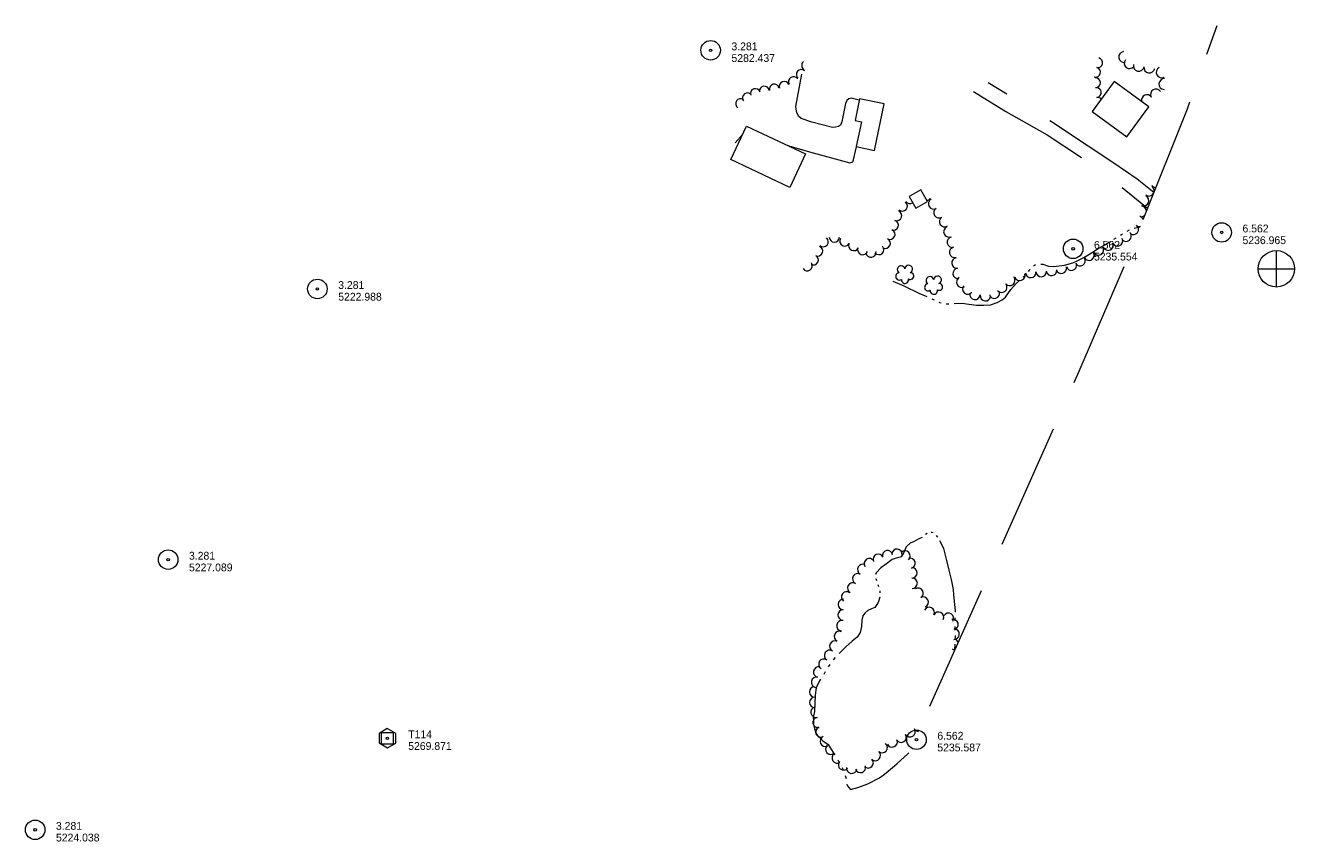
# Model space of a CAD drawing. Header units: feet. Extents: x 191157 to 193151, y 261688 to 263021.
# Tile 2 of 3: x 191157 to 192133, y 262304 to 262932. Entities that reach past the tile are written whole.
import ezdxf

# ---------------------------------------------------------------- set-up
doc = ezdxf.new("R2010")
doc.units = ezdxf.units.FT
doc.header["$MEASUREMENT"] = 0
doc.linetypes.add('DGN Style 3', pattern=[136.13208, 97.2372, -38.89488])
doc.linetypes.add('DGN Style 6', pattern=[184.945154, 0.097237, -38.89488, 68.06604, -38.89488, 0.097237, -38.89488])
for name, color, linetype, lineweight in [('E_DWY', 3, 'DGN Style 3', 0), ('E_LAND_Vegetation', 20, 'Continuous', 0), ('E_MAP_Control', 251, 'Continuous', 0), ('E_MAP_Limits', 20, 'DGN Style 3', 0), ('E_MAP_PassPoints', 43, 'Continuous', 0), ('E_MISCPROP_HvyLine', 251, 'Continuous', 13), ('E_WTR', 251, 'DGN Style 6', 0)]:
    doc.layers.add(name, color=color, linetype=linetype, lineweight=lineweight)
doc.styles.add('Style-IGR_FONT_0', font='IGR_FONT_0.shx')

# ---------------------------------------------------------------- blocks, each defined once
blk = doc.blocks.new('TP')
at = {"layer": 'E_MAP_Control', "color": 151, "linetype": 'Continuous', "lineweight": 0, "flags": 128}
for points in [[(-6.41, 3.76), (-6.41, -3.63), (0.05, -7.36), (6.44, -3.69), (6.44, 3.64), (-0.08, 7.37)], [(-4.5, -4.5), (-4.5, 4.5), (4.5, 4.5), (4.5, -4.5)]]:
    blk.add_lwpolyline(points, close=True, dxfattribs=at)
at = {"layer": 'E_MAP_Control', "color": 151, "linetype": 'Continuous', "lineweight": 0}
blk.add_circle((0, 0), 0.871, dxfattribs=at)
blk = doc.blocks.new('PP')
at = {"layer": 'E_MAP_PassPoints', "color": 43, "linetype": 'Continuous', "lineweight": 0}
for radius in [7.5, 0.96]:
    blk.add_circle((0, 0), radius, dxfattribs=at)
blk = doc.blocks.new('PP_2')
at = {"layer": 'E_MAP_PassPoints', "color": 43, "linetype": 'Continuous', "lineweight": 0}
for radius in [7.5, 0.96]:
    blk.add_circle((0, 0), radius, dxfattribs=at)
blk = doc.blocks.new('PP_3')
at = {"layer": 'E_MAP_PassPoints', "color": 43, "linetype": 'Continuous', "lineweight": 0}
for radius in [7.5, 0.96]:
    blk.add_circle((0, 0), radius, dxfattribs=at)
blk = doc.blocks.new('PP_4')
at = {"layer": 'E_MAP_PassPoints', "color": 43, "linetype": 'Continuous', "lineweight": 0}
for radius in [7.5, 0.96]:
    blk.add_circle((0, 0), radius, dxfattribs=at)
blk = doc.blocks.new('PP_5')
at = {"layer": 'E_MAP_PassPoints', "color": 43, "linetype": 'Continuous', "lineweight": 0}
for radius in [7.5, 0.96]:
    blk.add_circle((0, 0), radius, dxfattribs=at)
blk = doc.blocks.new('PP_8')
at = {"layer": 'E_MAP_PassPoints', "color": 43, "linetype": 'Continuous', "lineweight": 0}
for radius in [7.5, 0.96]:
    blk.add_circle((0, 0), radius, dxfattribs=at)
blk = doc.blocks.new('PHOTOC')
at = {"layer": 'E_MAP_Limits', "color": 3, "linetype": 'Continuous', "lineweight": 0}
for p, q in [((0.12, 14.06), (0.06, -13.8)), ((-13.79, 0.03), (14.12, 0.01))]:
    blk.add_line(p, q, dxfattribs=at)
blk.add_circle((0.17, 0.03), 14, dxfattribs=at)
blk = doc.blocks.new('TREE')
at = {"layer": 'E_LAND_Vegetation', "color": 94, "linetype": 'Continuous', "lineweight": 0}
for centre, radius, start, end in [((-4.47, 0.2), 2.78, 78.07139, 279.08244), ((-1.47, 4.28), 2.78, 1.39438, 209.16737), ((3.57, 2.42), 2.97, 278.42349, 139.65737), ((-2.01, -4.2), 2.61, 140.77954, 358.71215), ((3.46, -3.43), 2.97, 196.07431, 79.04758)]:
    blk.add_arc(centre, radius, start, end, dxfattribs=at)

msp = doc.modelspace()

# ---------------------------------------------------------------- linework, layer by layer
at = {"layer": 'E_DWY', "color": 2, "linetype": 'DGN Style 3', "lineweight": 0, "flags": 128}
for points in [[(191797.94, 262874.08), (191791.79, 262875.49), (191789.96, 262875.12), (191788.42, 262873.9), (191787.39, 262871.35), (191784.51, 262857.46), (191783.41, 262854.71), (191781.84, 262853.68), (191779.74, 262853.18), (191777.3, 262853.04), (191761.34, 262857.09), (191753.34, 262859.84), (191751.31, 262861.61), (191749.95, 262864.51), (191749.42, 262867.01), (191749.22, 262869.04), (191753.95, 262895.16)], [(191885.79, 262880.66), (191910.52, 262865.36), (191942.31, 262847.34), (191974.71, 262825.84), (191997.86, 262808.62), (192016.73, 262793.44), (192019.54, 262791.05)], [(192024.34, 262803), (192011.55, 262813.34), (191993.5, 262825.61), (191973.88, 262838.68), (191945.7, 262857.32), (191916.76, 262875.34), (191897.1, 262887.46)], [(191702.61, 262841.23), (191708.36, 262847.82)], [(191743.67, 262838.84), (191759.62, 262834.3), (191790.78, 262825.95), (191792.86, 262826.73), (191793.59, 262828.27), (191795.7, 262838.27)]]:
    msp.add_lwpolyline(points, dxfattribs=at)
at = {"layer": 'E_LAND_Vegetation', "color": 94, "linetype": 'Continuous', "lineweight": 0}
for centre, radius, start, end in [((192001.61, 262907.24), 4.19, 98.94674, 278.93141), ((191757.43, 262900.74), 3.82, 130.28774, 242.69719), ((191979.49, 262895.56), 3.76, 255.76436, 75.74904), ((191981.21, 262902.79), 3.76, 258.22767, 78.21235), ((192005.74, 262902.51), 4.19, 141.9816, 321.96628), ((192012.71, 262900.55), 4.19, 168.46226, 348.44694), ((192020.84, 262899.1), 4.19, 171.15355, 351.13822), ((192030.38, 262895.39), 4.19, 117.31637, 297.30105), ((191747.32, 262888.3), 3.82, 32.07797, 212.06265), ((191753.36, 262893.75), 3.82, 48.71909, 228.70377), ((191979.48, 262887.51), 3.76, 271.92957, 91.91425), ((192032.38, 262886.39), 4.19, 86.90227, 266.88695), ((191711.94, 262875.86), 3.82, 38.53175, 218.51643), ((191718.04, 262879.05), 3.82, 19.75998, 199.74466), ((191725, 262880.94), 3.82, 8.88143, 188.86611), ((191732.66, 262882.56), 3.82, 14.78757, 194.77225), ((191740.2, 262884.67), 3.82, 20.586, 200.57067), ((191980.18, 262879.88), 3.76, 276.35279, 96.33747), ((192025.99, 262878.45), 4.19, 31.11301, 211.09769), ((191706.65, 262871.31), 3.82, 56.02694, 236.01161), ((191981.1, 262872.37), 3.76, 41.44167, 97.51145), ((192019.01, 262874.05), 4.19, 34.11546, 193.60521), ((192014.5, 262868.62), 4.19, 62.30839, 77.07667), ((192020.55, 262804.36), 4.05, 232.27668, 331.77363), ((192026.01, 262810.96), 4.05, 218.90884, 268.65495), ((192020.55, 262804.36), 4.05, 344.47623, 52.26136), ((191830.98, 262792.62), 3.89, 228.87689, 48.86157), ((191836.72, 262798.45), 3.89, 216.69147, 302.91725), ((191849.05, 262800.8), 4.05, 283.09898, 325.09325), ((191855.1, 262794.37), 4.05, 119.95686, 299.94154), ((192016.56, 262796.79), 4.05, 246.03787, 66.02255), ((192014.53, 262788.51), 4.05, 1.71971, 78.19042), ((191824.11, 262777.88), 3.89, 251.54545, 71.53013), ((191826.68, 262785.28), 3.89, 250.30966, 70.29434), ((191859.18, 262787.52), 4.05, 123.0924, 303.07707), ((191863.6, 262780.73), 4.05, 123.0924, 303.07707), ((192012.32, 262780.95), 4.05, 21.5252, 72.53596), ((192014.53, 262788.51), 4.05, 258.20574, 314.53015), ((191821.51, 262770.9), 3.89, 242.60692, 62.5916), ((191866.8, 262772.85), 4.05, 111.77195, 291.75663), ((192002.95, 262769.54), 4.05, 220.82679, 40.81147), ((192008.51, 262774.72), 4.05, 233.51972, 53.5044), ((192012.32, 262780.95), 4.05, 252.55128, 294.72466), ((191770.23, 262765.27), 3.89, 228.12409, 48.10877), ((191778.76, 262768.75), 3.89, 179.16023, 359.14491), ((191786.78, 262765.69), 3.89, 150.95387, 330.93855), ((191793.64, 262762.24), 3.89, 153.94867, 333.93335), ((191817.93, 262763.99), 3.89, 242.60692, 62.5916), ((191869.51, 262764.89), 4.05, 102.68905, 282.67372), ((191989.08, 262762.62), 4.05, 203.28153, 23.26621), ((191996.35, 262765.84), 4.05, 207.30675, 27.29143), ((191762.64, 262751.23), 3.89, 242.60457, 62.58925), ((191765.97, 262758.07), 3.89, 247.43486, 67.41954), ((191800.56, 262759.13), 3.89, 159.32105, 339.30573), ((191806.92, 262757.15), 3.89, 187.9456, 7.93028), ((191812.93, 262759.17), 3.89, 220.85047, 40.83515), ((191871.29, 262756.99), 4.05, 102.68905, 282.67372), ((191872.96, 262748.85), 4.05, 96.82892, 276.8136), ((191967.61, 262750.74), 4.05, 210.90745, 30.89213), ((191974.55, 262754.9), 4.05, 210.90745, 30.89213), ((191981.62, 262758.93), 4.05, 209.67656, 29.66124), ((191757.88, 262746.7), 3.89, 214.31955, 34.30423), ((191873.92, 262740.82), 4.05, 96.82892, 276.8136), ((191937.72, 262742.34), 4.05, 184.88111, 4.86579), ((191945.68, 262743.23), 4.05, 187.15012, 7.13479), ((191953.22, 262744.83), 4.05, 196.82032, 16.805), ((191960.97, 262747.17), 4.05, 196.82032, 16.805), ((191876.64, 262734.1), 4.05, 117.15514, 297.13982), ((191907.43, 262730.3), 4.05, 218.53174, 38.51642), ((191913.54, 262735.48), 4.05, 220.84982, 40.8345), ((191921.41, 262739.39), 4.05, 198.11142, 18.0961), ((191929.65, 262741.65), 4.05, 184.88111, 4.86579), ((191881.32, 262728.86), 4.05, 141.45058, 321.43526), ((191886.87, 262724.83), 4.05, 172.22649, 352.21117), ((191894.89, 262723.74), 4.05, 172.22649, 352.21117), ((191901.77, 262725.7), 4.05, 196.81986, 16.80454), ((191819.6, 262523.8), 4.02, 11.22337, 191.20805), ((191826.85, 262524.91), 4.02, 353.41276, 173.39743), ((191805.63, 262517.67), 4.02, 32.07522, 212.0599), ((191812.52, 262521.07), 4.02, 23.10417, 203.08885), ((191833.07, 262523.6), 4.02, 314.17197, 134.15665), ((191836.93, 262518.06), 4.02, 284.97393, 104.95861), ((191796.82, 262506.18), 4.02, 62.54122, 242.52589), ((191800.53, 262513.32), 4.02, 62.54122, 242.52589), ((191838.34, 262510.7), 4.02, 271.42543, 91.41011), ((191792.92, 262499.08), 4.02, 60.91964, 240.90432), ((191838.53, 262502.66), 4.02, 271.42543, 91.41011), ((191843.18, 262494.92), 4.02, 303.27096, 123.25563), ((191785.67, 262486.38), 4.02, 88.79966, 268.78434), ((191788.23, 262492.21), 4.02, 52.71259, 232.69727), ((191846.99, 262488.19), 4.02, 295.25898, 115.24366), ((191785.5, 262478.34), 4.02, 88.79966, 268.78434), ((191851.64, 262480.22), 4.02, 332.77537, 152.76005), ((191858.79, 262476.54), 4.02, 332.77537, 152.76005), ((191866.42, 262475.68), 4.02, 326.84713, 146.83181), ((191784.55, 262470.08), 4.02, 80.83602, 260.82069), ((191869.99, 262470.82), 4.02, 285.29337, 105.27805), ((191782.62, 262461.71), 4.02, 64.1792, 244.16388), ((191870.8, 262463.57), 4.02, 267.60229, 87.58697), ((191870.2, 262455.85), 4.02, 19.82129, 79.97167), ((191775.13, 262447.2), 4.02, 56.84991, 236.83459), ((191779.12, 262454.47), 4.02, 64.1792, 244.16388), ((191870.2, 262455.85), 4.02, 259.98699, 292.06824), ((191868.8, 262447.93), 4.02, 52.30118, 79.97167), ((191770.73, 262440.46), 4.02, 56.84991, 236.83459), ((191765.07, 262426.55), 4.02, 78.33613, 258.32081), ((191766.7, 262434.43), 4.02, 78.33613, 258.32081), ((191763.64, 262419.1), 4.02, 90.31655, 270.30123), ((191763.68, 262411.06), 4.02, 90.31655, 270.30123), ((191764.63, 262403.53), 4.02, 101.75214, 281.73682), ((191766.27, 262395.66), 4.02, 101.75214, 281.73682), ((191768.5, 262388.48), 4.02, 114.60433, 294.589), ((191771.85, 262381.16), 4.02, 114.60433, 294.589), ((191823.16, 262380.71), 4.02, 204.8043, 24.78898), ((191830.03, 262384.32), 4.02, 212.07379, 32.05847), ((191836.85, 262388.58), 4.02, 212.07379, 32.05847), ((191843.54, 262392.95), 4.02, 213.4906, 269.08461), ((191775.97, 262375.05), 4.02, 130.64755, 310.63223), ((191780.94, 262368.36), 4.02, 122.07379, 302.05847), ((191810.26, 262370.22), 4.02, 229.42806, 49.41274), ((191815.49, 262376.33), 4.02, 229.42806, 49.41274), ((191785.86, 262363.01), 4.02, 140.50826, 320.49294), ((191798.8, 262361.11), 4.02, 198.64402, 18.6287), ((191804.7, 262364.66), 4.02, 224.60561, 44.59028), ((191792.05, 262360.49), 4.02, 170.5793, 350.56398)]:
    msp.add_arc(centre, radius, start, end, dxfattribs=at)
at = {"layer": 'E_MAP_Limits', "color": 3, "linetype": 'DGN Style 3', "lineweight": 0, "flags": 128}
msp.add_lwpolyline([(191852.15, 262408.29), (191967.03, 262665.65), (192002.81, 262749.37), (192050.14, 262867.26), (192072.96, 262931.52)], dxfattribs=at)
at = {"layer": 'E_MISCPROP_HvyLine', "color": 230, "linetype": 'Continuous', "lineweight": 13, "flags": 128}
for points in [[(191993.9, 262888.49), (191976.96, 262865.36), (192003.52, 262845.89), (192020.47, 262869.01)], [(191809.54, 262835.33), (191817.15, 262871.14), (191798.17, 262875.17), (191794.63, 262858.47), (191799.57, 262857.42), (191795.51, 262838.31)], [(191756.7, 262832.67), (191744.48, 262806.86), (191699.13, 262828.34), (191711.35, 262854.15)], [(191850.4, 262796.11), (191845.26, 262805.1), (191836.15, 262799.9), (191841.28, 262790.91)]]:
    msp.add_lwpolyline(points, close=True, dxfattribs=at)
at = {"layer": 'E_WTR', "color": 150, "linetype": 'Continuous', "lineweight": 0, "flags": 128}
for points in [[(192003.79, 262773.4), (192005.55, 262774.34)], [(192009.26, 262775.71), (192011.38, 262776.25), (192013.73, 262776.57)], [(191965.27, 262750.55), (191970.43, 262753.16), (191974.26, 262755.38), (191980.78, 262759.47), (191986.77, 262762.91), (191990.21, 262765.07)], [(191993.59, 262767.18), (191995.28, 262768.24)], [(191998.65, 262770.35), (192000.36, 262771.38)], [(191927.89, 262742.21), (191929.02, 262743.6), (191929.15, 262743.75)], [(191931.81, 262746.72), (191931.83, 262746.74), (191933.49, 262747.78)], [(191937.34, 262748.09), (191938.96, 262748.02), (191943.25, 262746.41), (191947.23, 262746.29), (191955.65, 262747.27), (191961.99, 262748.89), (191965.27, 262750.55)], [(191823.67, 262734.97), (191832.22, 262731.24), (191843.8, 262725.7), (191849.96, 262723.02)], [(191899.47, 262716.86), (191903.95, 262718.51), (191907.79, 262720.65), (191910.3, 262722.58), (191914.38, 262728.37), (191918.38, 262733.22), (191920.85, 262735.21)], [(191923.82, 262737.85), (191925.27, 262739.22)], [(191853.57, 262721.34), (191855.36, 262720.48)], [(191858.96, 262718.76), (191859.6, 262718.45), (191860.85, 262718.19)], [(191864.76, 262717.49), (191866.75, 262717.58)], [(191870.73, 262717.76), (191870.88, 262717.77), (191876.93, 262717.93), (191882.23, 262717.17), (191887.95, 262716.46), (191893.61, 262716.33), (191898.98, 262716.68), (191899.47, 262716.86)], [(191846.35, 262537.84), (191843.79, 262536.73), (191840.1, 262534.85), (191837.12, 262533.39), (191833.83, 262530.79), (191832.06, 262526.41), (191830.03, 262522.92), (191829.41, 262522.76)], [(191850.03, 262541.05), (191848.94, 262540.26), (191848.73, 262540.05)], [(191854.66, 262541.33), (191853.94, 262541.75), (191853.13, 262541.72)], [(191858.2, 262538.06), (191857.28, 262539.43)], [(191866.94, 262512.65), (191865.22, 262520.07), (191862.96, 262529.47), (191859.93, 262535.28)], [(191829.41, 262522.76), (191826.33, 262521.98), (191823.23, 262520.83), (191818.81, 262517.71), (191814.4, 262514.5), (191810.89, 262510.71), (191810.42, 262509.48)], [(191871.92, 262480.56), (191871.96, 262481.59), (191870.71, 262493.7), (191870.21, 262497.95), (191868.72, 262505.57), (191866.94, 262512.65)], [(191810.73, 262506.35), (191811.19, 262504.77)], [(191812.25, 262501.66), (191812.8, 262500.11)], [(191813.66, 262492.08), (191812.32, 262487.91), (191809.9, 262484.13), (191807.4, 262483.05), (191804.49, 262481.76), (191802.15, 262479.76), (191800.68, 262477.51), (191799.89, 262474.31)], [(191813.63, 262496.95), (191813.76, 262495.32)], [(191799.89, 262474.31), (191799.68, 262469.49), (191798.69, 262464.84), (191796.34, 262461.24), (191792.42, 262458.16), (191787.52, 262453.9), (191782.47, 262448.79)], [(191871.64, 262467.1), (191871.58, 262469.34)], [(191871.64, 262473.83), (191871.73, 262476.07)], [(191871.84, 262460.36), (191871.77, 262462.61)], [(191871.49, 262451.63), (191871.67, 262455.88)], [(191775.17, 262440.3), (191773.92, 262438.44)], [(191779.38, 262445.53), (191777.85, 262443.89)], [(191771.75, 262434.51), (191770.67, 262432.54)], [(191768.16, 262428.82), (191767.36, 262427.67), (191764.76, 262422.27), (191764.04, 262416.64), (191763.4, 262404.1), (191762.48, 262399.62), (191762.63, 262397.27)], [(191762.63, 262397.27), (191762.84, 262394.09), (191764.83, 262386.53), (191769.95, 262381.54), (191774.03, 262378.65), (191777.9, 262372.53), (191779.02, 262370.69)], [(191816.22, 262355.14), (191818.54, 262356.88), (191826.81, 262363.83), (191835.49, 262371.75), (191836.02, 262372.31)], [(191781.35, 262366.84), (191782.51, 262364.92)], [(191784.66, 262360.99), (191785.64, 262358.97)], [(191787.19, 262354.77), (191787.85, 262352.62)], [(191788.45, 262348.19), (191788.53, 262347.16), (191791.09, 262344.2), (191796.85, 262345.68), (191804.42, 262348.52), (191813.51, 262353.1), (191816.22, 262355.14)]]:
    msp.add_lwpolyline(points, dxfattribs=at)

# ---------------------------------------------------------------- block references
at = {"layer": 'E_LAND_Vegetation', "color": 94, "linetype": 'Continuous', "lineweight": 0, "xscale": 1.00000168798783, "yscale": 1.00000168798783, "zscale": 1.00000168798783, "rotation": 95.37813045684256}
for p in [(191832.85, 262740.41), (191855, 262732.07)]:
    msp.add_blockref('TREE', p, dxfattribs=at)
at = {"layer": 'E_MAP_Control', "color": 151, "linetype": 'Continuous', "lineweight": 0, "xscale": 1.00000025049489, "yscale": 1.00000025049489, "zscale": 1.00000025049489, "rotation": 0.04055431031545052}
msp.add_blockref('TP', (191435.19, 262383.54), dxfattribs=at)
at = {"layer": 'E_MAP_Limits', "color": 3, "linetype": 'Continuous', "lineweight": 0, "xscale": 1.00000025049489, "yscale": 1.00000025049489, "zscale": 1.00000025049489, "rotation": 0.04055431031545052}
msp.add_blockref('PHOTOC', (192118.36, 262744.38), dxfattribs=at)
at = {"layer": 'E_MAP_PassPoints', "color": 43, "linetype": 'Continuous', "lineweight": 0}
for name, p, xscale, yscale, zscale, rotation in [('PP_2', (191683.66, 262912.38), 1.00000025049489, 1.00000025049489, 1.00000025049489, 0.04055431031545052), ('PP_4', (192076.47, 262772.36), 1.00000025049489, 1.00000025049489, 1.00000025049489, 0.04055431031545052), ('PP_5', (191962.29, 262759.79), 1.00000025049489, 1.00000025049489, 1.00000025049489, 0.04055431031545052), ('PP', (191381.39, 262728.92), 1.000000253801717, 1.000000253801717, 1.000000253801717, 0.04082111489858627), ('PP_8', (191266.67, 262520.82), 1.000000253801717, 1.000000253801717, 1.000000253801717, 0.04082111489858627), ('PP_3', (191841.9, 262382.41), 1.00000025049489, 1.00000025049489, 1.00000025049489, 0.04055431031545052), ('PP_8', (191164.43, 262313.16), 1.000000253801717, 1.000000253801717, 1.000000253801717, 0.04082111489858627)]:
    msp.add_blockref(name, p, dxfattribs=dict(at, xscale=xscale, yscale=yscale, zscale=zscale, rotation=rotation))

# ---------------------------------------------------------------- texts
at = {"layer": 'E_MAP_Control', "color": 151, "linetype": 'Continuous', "lineweight": 0, "style": 'Style-IGR_FONT_0'}
for s, p in [('T114', (191451.19, 262383.55)), ('5269.871', (191451.2, 262374.55))]:
    msp.add_text(s, height=6, rotation=0.04069, dxfattribs=at).set_placement(p)
at = {"layer": 'E_MAP_PassPoints', "color": 43, "linetype": 'Continuous', "lineweight": 0, "style": 'Style-IGR_FONT_0'}
for s, rotation, p in [('3.281', 0.04068, (191699.66, 262912.39)), ('5282.437', 0.04068, (191699.67, 262903.39)), ('6.562', 0.04068, (192092.47, 262772.38)), ('6.562', 0.04068, (191978.29, 262759.8)), ('5236.965', 0.04068, (192092.48, 262763.38)), ('5235.554', 0.04068, (191978.29, 262750.8)), ('3.281', 0.04069, (191397.39, 262728.93)), ('5222.988', 0.04069, (191397.39, 262719.93)), ('5227.089', 0.04069, (191282.68, 262511.83)), ('3.281', 0.04069, (191282.67, 262520.83)), ('6.562', 0.04068, (191857.9, 262382.42)), ('5235.587', 0.04068, (191857.9, 262373.42)), ('3.281', 0.04069, (191180.43, 262313.17)), ('5224.038', 0.04069, (191180.44, 262304.17))]:
    msp.add_text(s, height=6, rotation=rotation, dxfattribs=at).set_placement(p)

doc.saveas('drawing.dxf')
